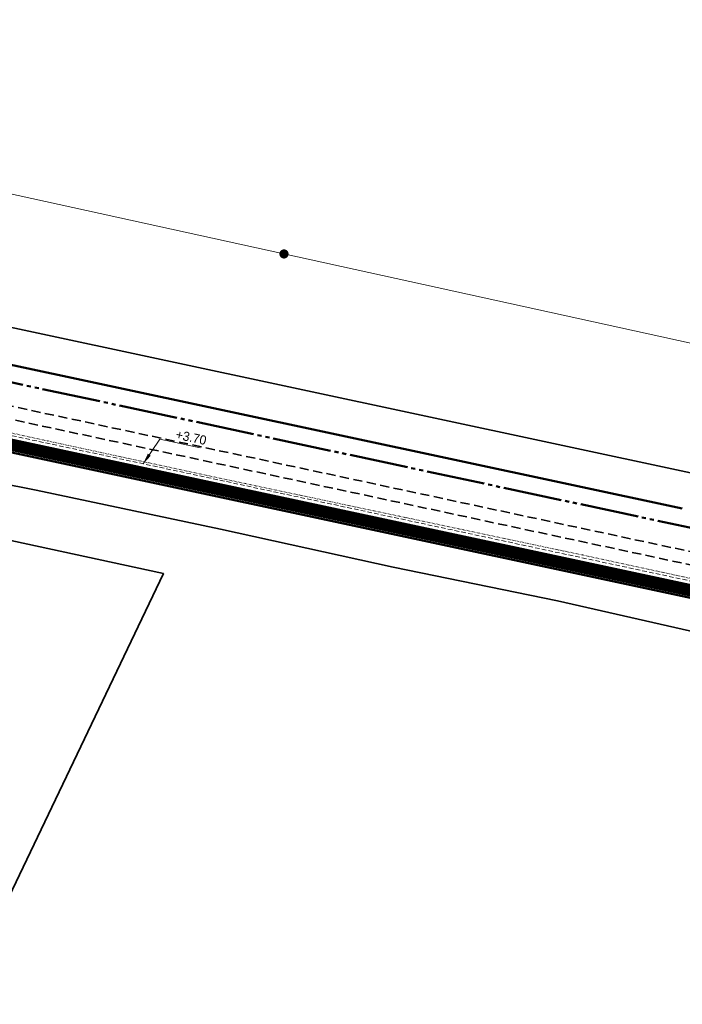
# Model space of a CAD drawing. Header units: metres. Extents: x 63663 to 67388, y 393975 to 407310.
# Tile 13 of 49: x 64857 to 65038, y 403258 to 403528. Entities that reach past the tile are written whole.
import ezdxf

# ---------------------------------------------------------------- set-up
doc = ezdxf.new("R2010")
doc.units = ezdxf.units.M
for name, pattern in [('CENTER2', [28.575, 19.05, -3.175, 3.175, -3.175]), ('DOT', [0.25, 0, -0.25]), ('HIDDEN', [0.375, 0.25, -0.125]), ('JIS_09_08', [10.75, 8, -0.55, 0.55, -0.55, 0.55, -0.55]), ('ONDERHOUDSSTROOK', [28, 8, -20])]:
    doc.linetypes.add(name, pattern=pattern)
for name, color, linetype, lineweight in [('BS-PERKOENRIJ', 203, 'DOT', 5), ('maatvoering-leadr', 7, 'Continuous', 30), ('Plts-Dwarsprofiel', 5, 'CENTER2', 70), ('sn-arcering_betonzuilen', 1, 'Continuous', 18), ('sn-arcering_lgrijs', 9, 'Continuous', 20), ('TM-Insteek', 211, 'HIDDEN', 13), ('TM-Kreukelberm', 43, 'Continuous', 50), ('TM-Maatlijnen', 1, 'Continuous', 13), ('TM-Materiaalscheiding', 3, 'HIDDEN', 35), ('TM-Onderhoudsweg', 3, 'Continuous', 35), ('TM-Raster', 41, 'RASTER', 50), ('TM-Teenconstructie', 20, 'JIS_09_08', 50), ('TM-Werkgrens', 62, 'PBZ-WERKGRENS', 35)]:
    doc.layers.add(name, color=color, linetype=linetype, lineweight=lineweight)
doc.styles.add('StagCAD', font='StagCAD.ttf')
doc.linetypes.add('PBZ-WERKGRENS', pattern='A,5.5,-1.05,["O",StagCAD,S=2,R=0,X=0,Y=-1],-3.45', length=10)
doc.linetypes.add('RASTER', pattern='A,3,-2,[200,RASTER,S=0.75,R=0,X=0,Y=0],-2,3', length=10)
doc.dimstyles.new('leader 1_1000', dxfattribs={"dimtxt": 2.5, "dimasz": 3, "dimexe": 0, "dimexo": 0, "dimgap": 1, "dimtad": 1, "dimrnd": 0.001, "dimzin": 1, "dimdsep": 46, "dimtxsty": 'StagCAD', "dimblk1": 'RAD_PIJL', "dimblk2": 'RAD_PIJL', "dimsah": 1, "dimcen": 0.09, "dimse1": 1, "dimse2": 1, "dimclrd": 1, "dimclre": 1, "dimclrt": 7, "dimazin": 0, "dimtfac": 1, "dimtix": 1, "dimtmove": 0, "dimatfit": 0, "dimfxl": 1, "dimtvp": 0.83, "dimtolj": 1, "dimtzin": 0, "dimlwd": 15, "dimarcsym": 0})

# ---------------------------------------------------------------- blocks, each defined once
blk = doc.blocks.new('RAD_PIJL')
at = {"color": 1, "linetype": 'Continuous'}
blk.add_solid([(-2.828, -0.75), (-2.828, 0.75), (0, 0)], dxfattribs=at)
blk = doc.blocks.new('punt')
at = {"layer": 'Plts-Dwarsprofiel', "linetype": 'Continuous', "lineweight": 35, "ltscale": 0.5, "const_width": 1.25}
blk.add_lwpolyline([(-0.625, 0, 1), (0.625, 0, 1)], format="xyb", close=True, dxfattribs=at)

msp = doc.modelspace()

# ---------------------------------------------------------------- hatches: boundary and pattern name
at = {"layer": 'sn-arcering_betonzuilen'}
h = msp.add_hatch(dxfattribs=at)
h.set_pattern_fill('HONEY', color=256, scale=0.3, angle=344.09, style=0)
h.set_pattern_definition([(332.09317462, (214203.785, 788869.8239), (1.648677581, 0.060257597), [0.9525, -1.905]), (92.09317462, (214203.785, 788869.8239), (-0.8765234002, 1.3976678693), [0.9525, -1.905]), (32.09317462, (214203.785, 788869.8239), (0.7721541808, 1.4579254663), [-1.905, 0.9525])])
edge = h.paths.add_edge_path()
edge.add_line((64697.097, 403344.2), (64696.847, 403358.437))
edge.add_arc((64681.859, 403474.877), 117.4, 257.32759, 277.33456, ccw=False)
edge.add_line((64656.104, 403360.336), (64652.295, 403347.467))
edge.add_arc((64683.83, 403471.072), 127.564, 255.68772, 275.9697)
edge = h.paths.add_edge_path()
edge.add_line((65556.799, 403278.412), (65461.702, 403301.681))
edge.add_line((65461.702, 403301.681), (65454.351, 403285.918))
edge.add_arc((65152.155, 401915.402), 1403.438, 75.740524, 77.565343, ccw=False)
edge.add_line((65497.84, 403275.6), (65549.488, 403262.735))
edge.add_line((65549.488, 403262.735), (65556.799, 403278.412))
at = {"layer": 'sn-arcering_lgrijs'}
h = msp.add_hatch(color=256, dxfattribs=at)
h.dxf.hatch_style = 1
edge = h.paths.add_edge_path()
edge.add_line((65551.684, 403267.444), (65556.799, 403278.412))
edge.add_line((65556.799, 403278.412), (65501.984, 403292.067))
edge.add_arc((65153.179, 401919.721), 1415.98, 75.739281, 77.415089)
edge.add_line((65461.702, 403301.681), (65456.559, 403290.654))
edge.add_arc((65153.179, 401919.721), 1404.1, 75.738128, 77.52184, ccw=False)
edge.add_arc((1544873.313, 6342005.496), 6120212.589, 256.0119559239, 256.0124633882)

# ---------------------------------------------------------------- linework, layer by layer
at = {"layer": 'TM-Maatlijnen', "ltscale": 5}
msp.add_lwpolyline([(65301.703, 403381.749), (64833.286, 403484.519)], dxfattribs=at)
at = {"layer": 'TM-Werkgrens', "flags": 128}
msp.add_lwpolyline([(66091.823, 402978.246), (66098.745, 402979.369), (66093.869, 403010.092), (66088.888, 403031.907), (66085.677, 403040.632), (66077.824, 403047.283), (66053.814, 403061.638), (66010.333, 403088.801), (65987.924, 403103.531), (65978.604, 403108.714), (65968.609, 403112.299), (65959.344, 403114.912), (65946.522, 403119.095), (65939.714, 403122.18), (65931.215, 403126.652), (65917.738, 403104.967), (65913.381, 403095.655), (65912.51, 403092.195), (65868.939, 403112.413, 0.4139956), (65854.334, 403107.072), (65758.414, 402900.754), (65764.406, 402896.423), (65757.125, 402886.347), (65741.124, 402897.909), (65748.405, 402907.986), (65753.461, 402904.332), (65853.525, 403119.564), (65851.712, 403120.406), (65858.434, 403134.894), (65869.557, 403156.578), (65858.596, 403164.339), (65835.588, 403171.051), (65787.274, 403185.236), (65739.284, 403199.333), (65697.318, 403211.988), (65643.672, 403227.098), (65595.608, 403238.149), (65545.653, 403248.907), (65499.327, 403259.459), (65448.219, 403270.5), (65399.778, 403281.793), (65348.151, 403293.181), (65294.969, 403305.949), (65253.631, 403315.137), (65202.398, 403326.118), (65155.625, 403335.859), (65102.821, 403347.05), (65056.278, 403356.727), (65004.156, 403368.596), (64959.162, 403377.836), (64911.945, 403388.17), (64861.561, 403398.897), (64839.904, 403403.166), (64828.241, 403404.072), (64817.856, 403405.073), (64809.744, 403401.502), (64802.805, 403393.95), (64773.018, 403359.037), (64756.101, 403342.861), (64739.309, 403333.031), (64712.707, 403320.941)], format="xyb", dxfattribs=at)
msp.add_lwpolyline([(64655.81, 403376.594), (64645.266, 403341.5), (64664.076, 403332.883), (64676.601, 403328.335), (64690.839, 403326.136), (64701.963, 403325.152), (64705.991, 403322.59), (64709.365, 403312.904), (64714.094, 403303.867), (64719.165, 403296.978), (64727.831, 403290.182), (64745.427, 403280.489), (64771.109, 403268.08), (64791.408, 403257.255), (64796.241, 403254.033), (64800.267, 403251.449), (64804.762, 403248.198), (64810.019, 403244.109), (64814.782, 403240.637), (64819.348, 403237.113), (64822.538, 403234.471), (64825.826, 403231.289), (64828.022, 403228.921), (64830.517, 403226.034), (64832.833, 403223.065), (64835.24, 403219.874), (64837.134, 403216.652), (64838.921, 403213.351), (64840.669, 403209.646), (64841.556, 403207.829), (64842.474, 403204.899), (64842.959, 403201.997), (64856.212, 403190.303), (64851.317, 403199.5), (64848.793, 403204.341), (64846.873, 403208.439), (64844.712, 403212.831), (64842.554, 403216.955), (64840.161, 403221.155), (64837.338, 403225.352), (64834.355, 403229.055), (64830.823, 403233.02), (64827.083, 403236.792), (64823.633, 403239.95), (64820.585, 403242.286), (64815.647, 403246.171), (64809.314, 403251.025), (64801.88, 403256.957), (64800.175, 403258.408), (64803.831, 403262.474), (64830.388, 403238.154), (64896.384, 403376.046), (64854.689, 403385.134), (64843.428, 403386.358), (64834.06, 403385.633), (64759.727, 403300.588), (64795.961, 403269.312), (64792.147, 403264.576), (64787.599, 403268.358), (64786.138, 403267.528), (64771.336, 403275.838), (64758.306, 403281.564), (64744.976, 403287.778), (64734.343, 403294.212)], dxfattribs=at)

# ---------------------------------------------------------------- block references
at = {"layer": 'Plts-Dwarsprofiel', "rotation": 348.0031746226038}
msp.add_blockref('punt', (64929.35, 403463.443), dxfattribs=at)

# ---------------------------------------------------------------- leaders
at = {"layer": 'maatvoering-leadr', "annotation_type": 0, "has_hookline": 1, "hookline_direction": 0, "text_width": 7.25, "horizontal_direction": (0.978159, -0.207857, 0)}
msp.add_leader([(64890.832, 403406.077), (64895.433, 403412.771), (64898.367, 403412.148)], dimstyle='leader 1_1000', override={"dimgap": 1, "dimtad": 1}, dxfattribs=at)

# ---------------------------------------------------------------- next in the draw order: texts
at = {"layer": 'maatvoering-leadr', "color": 7, "insert": (64899.553, 403412.918), "char_height": 2.5, "attachment_point": 7, "rotation": 348.00317, "style": 'StagCAD', "bg_fill": 3, "box_fill_scale": 1.2, "bg_fill_color": 256, "bg_fill_transparency": 0}
msp.add_mtext('\\A1;+3.70', dxfattribs=at)

# ---------------------------------------------------------------- next in the draw order: linework, layer by layer
at = {"layer": 'BS-PERKOENRIJ'}
msp.add_lwpolyline([(64653.664, 403352.071), (64660.837, 403350.117), (64680.411, 403347.799), (64692.771, 403348.106), (64692.808, 403342.755), (64693.112, 403342.704), (64708.675, 403345.19), (64730.496, 403352.196), (64741.405, 403357.308), (64756.716, 403366.433), (64767.854, 403377.962), (64799.922, 403415.416), (64806.793, 403420.809), (64813.676, 403422.696), (64820.097, 403422.076), (64864.724, 403412.313), (64910.897, 403402.327), (64962.639, 403391.358), (65010.936, 403381.136), (65058.854, 403370.772)], dxfattribs=at)
at = {"layer": 'TM-Insteek', "ltscale": 5}
msp.add_lwpolyline([(64652.544, 403348.436, 0.2850966), (64779.837, 403388.604), (64803.775, 403416.67), (64803.775, 403416.67, -0.2755657), (64818.329, 403421.603), (65359.345, 403305.743, 0.0069222), (65386.496, 403300.321), (65408.334, 403296.273), (65408.334, 403296.273, -0.0164129), (65498.084, 403276.57), (65674.828, 403232.543), (65837.428, 403189.743, -0.0653525), (65933.811, 403150.36, -0.0205483), (66090.567, 403052.188, -0.2162347), (66101.264, 403034.515), (66107.769, 402979.82)], format="xyb", dxfattribs=at)
at = {"layer": 'TM-Kreukelberm'}
msp.add_line((64821.171, 403440.344), (65038.25, 403393.856), dxfattribs=at)
at = {"layer": 'TM-Materiaalscheiding', "ltscale": 10}
for points in [[(64654.718, 403355.402, 0.2796054), (64773.866, 403393.715), (64797.795, 403421.771, -0.2755657), (64819.975, 403429.289), (65046.026, 403380.88, -0.0046704), (65064.309, 403376.785, 0.0046704), (65082.592, 403372.691), (65360.917, 403313.087, 0.0069222), (65387.865, 403307.705), (65409.703, 403303.657, -0.0164097), (65499.917, 403283.853), (65676.692, 403239.818), (65839.339, 403197.006, -0.0653525), (65937.533, 403156.883, -0.0148711), (66052.183, 403086.88)], [(64653.832, 403352.633, 0.2852031), (64776.563, 403391.407), (64800.496, 403419.467, -0.2755657), (64819.232, 403425.818), (65045.289, 403377.407, -0.0028027), (65063.583, 403373.382, 0.0028027), (65081.878, 403369.357), (65360.203, 403309.752, 0.0069222), (65387.243, 403304.352), (65409.082, 403300.304, -0.0164111), (65499.085, 403280.546), (65675.845, 403236.515), (65838.471, 403193.708, -0.0653525), (65935.843, 403153.921, -0.0148716), (66050.323, 403084.022), (66083.531, 403062.197, -0.0012704), (66093.003, 403055.744, -0.2162347), (66105.544, 403035.024), (66108.261, 403012.174), (66110.947, 402987.814), (66120.76, 402905.294), (66131.713, 402906.597)]]:
    msp.add_lwpolyline(points, format="xyb", dxfattribs=at)
at = {"layer": 'TM-Onderhoudsweg', "linetype": 'ONDERHOUDSSTROOK', "ltscale": 0.75, "flags": 128}
msp.add_lwpolyline([(64651.926, 403346.013, 3, 3, 0.2851057), (64781.736, 403386.978, 3, 3, 0), (64805.678, 403415.048, 3, 3, -0.2755657), (64817.806, 403419.159, 3, 3, 0), (65358.821, 403303.299, 3, 3, 0.0069222), (65386.04, 403297.863, 3, 3, 0), (65407.879, 403293.815, 3, 3, 0), (65407.879, 403293.815, 3, 3, -0.0164139), (65497.474, 403274.146, 3, 3, 0), (65674.208, 403230.121, 3, 3, 0), (65836.791, 403187.325, 3, 3, -0.0646663), (65931.644, 403148.718, 3, 3, -0.0206671), (66089.155, 403050.126, 3, 3, -0.2162347), (66098.781, 403034.22, 3, 3, 0), (66103.14, 402997.57, 0, 0, 0)], format="xyseb", dxfattribs=at)
at = {"layer": 'TM-Onderhoudsweg'}
for points in [[(64652.297, 403347.467, 0.2851003), (64780.597, 403387.954), (64804.536, 403416.021, -0.2755657), (64818.12, 403420.626), (65359.135, 403304.765, 0.0069222), (65386.314, 403299.337), (65408.152, 403295.29, -0.0164133), (65497.84, 403275.6), (65674.58, 403231.574), (65837.173, 403188.776, -0.0653525), (65933.316, 403149.491, -0.0205483), (66090.002, 403051.363, -0.2162347), (66100.271, 403034.397), (66104.62, 402997.829), (66107.493, 402981.397, -0.0136821), (66107.958, 402978.23), (66108.613, 402972.72)], [(64651.555, 403344.56, 0.2851111), (64782.876, 403386.003), (64806.819, 403414.074, -0.2755657), (64817.491, 403417.692), (65358.507, 403301.832, 0.0069222), (65385.767, 403296.388), (65407.605, 403292.34, -0.0164146), (65497.108, 403272.691), (65673.835, 403228.668), (65836.409, 403185.875, -0.0653525), (65931.829, 403146.886, -0.0205483), (66088.307, 403048.888, -0.2162347), (66097.292, 403034.043), (66103.619, 402980.837)]]:
    msp.add_lwpolyline(points, format="xyb", dxfattribs=at)
at = {"layer": 'TM-Raster'}
msp.add_lwpolyline([(64733.808, 403293.367), (64723.833, 403299.685), (64717.924, 403307.093), (64714.031, 403314.826), (64712.97, 403319.726), (64712.97, 403319.726), (64712.081, 403323.831), (64714.439, 403327.01), (64717.343, 403328.887), (64723.512, 403331.699), (64729.681, 403334.51), (64738.582, 403340.325), (64747.483, 403346.14), (64756.474, 403354.275, 0.0712794), (64766.073, 403364.909), (64772.654, 403374.698, 0.0291375), (64783.256, 403385.678), (64807.199, 403413.75, -0.2755657), (64817.387, 403417.203), (65358.402, 403301.343, 0.0069222)], format="xyb", dxfattribs=at)
at = {"layer": 'TM-Teenconstructie', "ltscale": 2}
msp.add_lwpolyline([(64656.123, 403360.33, 0.2427615), (64760.335, 403387.542), (64759.707, 403388.224, 0.0298556), (64769.034, 403397.851), (64792.956, 403425.898, -0.2755657), (64821.307, 403435.508), (65041.974, 403388.251, -0.0015702), (65066.325, 403382.633, 0.0015702), (65090.676, 403377.014), (65358.558, 403319.646), (65359.092, 403322.14), (65362.691, 403321.369, 0.0069222), (65389.408, 403316.033), (65411.247, 403311.985, -0.0164061), (65501.984, 403292.067), (65678.793, 403248.023), (65841.495, 403205.197, -0.0653525), (65941.73, 403164.24, -0.0113773), (66030.155, 403111.094)], format="xyb", dxfattribs=at)
at = {"layer": 'TM-Werkgrens', "flags": 128}
msp.add_lwpolyline([(64655.81, 403376.594, 0.2588739), (64749.374, 403397.454), (64782.515, 403436.309, -0.2755657), (64823.265, 403450.122), (65040.517, 403403.596), (65040.529, 403403.593, -0.0015702), (65064.972, 403397.953, 0.0015702), (65089.231, 403392.355), (65346.558, 403337.256), (65347.09, 403339.749), (65368.296, 403335.202), (65413.981, 403326.734, -0.0163998), (65505.644, 403306.614), (65682.515, 403262.555), (65845.314, 403219.703, -0.0653525), (65949.162, 403177.269, -0.0093527), (65974.221, 403162.329), (66106.069, 403079.459, -0.2257318), (66131.342, 403039.534), (66153.197, 402864.216)], format="xyb", dxfattribs=at)

doc.saveas('drawing.dxf')
